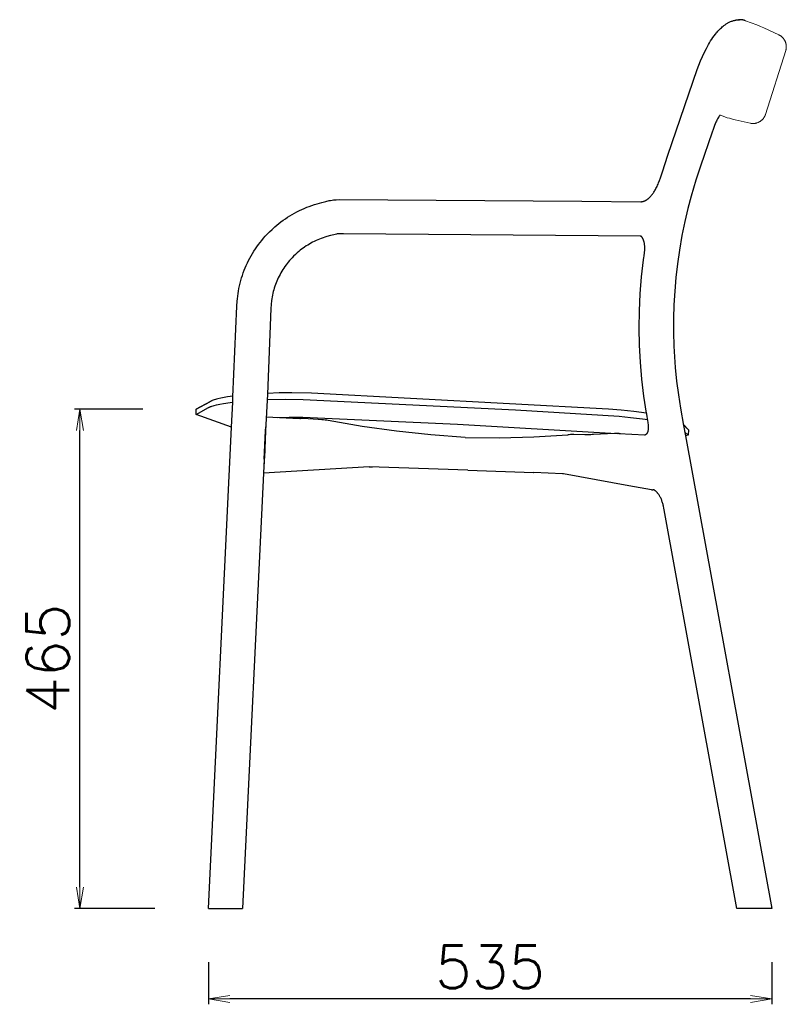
# Model space of a CAD drawing. Extents: x 27232 to 28850, y 10470 to 12144.
# Tile 4 of 7: x 28134 to 28850, y 10488 to 11407. Entities that reach past the tile are written whole.
import ezdxf

# ---------------------------------------------------------------- set-up
doc = ezdxf.new("R2010")
doc.units = 0
doc.header["$LTSCALE"] = 0.5
doc.layers.get('0').update_dxf_attribs({"linetype": 'CONTINUOUS'})
doc.layers.get('DEFPOINTS').update_dxf_attribs({"linetype": 'CONTINUOUS'})
doc.layers.add('04-寸法', color=4, linetype='CONTINUOUS', lineweight=9)
doc.layers.add('2D$Visibile$Curve', color=7, linetype='CONTINUOUS', lineweight=25, true_color=0x000000)
doc.layers.add('2D$Visibile$Tangenti', color=252, linetype='CONTINUOUS', lineweight=20, true_color=0x696969)
doc.styles.get("Standard").update_dxf_attribs({"font": 'txt.shx', "bigfont": 'bigfont.shx'})
doc.dimstyles.new('1-10', dxfattribs={"dimtxt": 40, "dimasz": 20, "dimexe": 5, "dimexo": 50, "dimgap": 10, "dimtad": 1, "dimdec": 0, "dimzin": 9, "dimdsep": 46, "dimtxsty": 'Standard', "dimblk1": 'OPEN', "dimblk2": 'OPEN', "dimsah": 1, "dimcen": 0, "dimclrt": 7, "dimadec": 0, "dimazin": 0, "dimtfac": 0.5, "dimtdec": 0, "dimtofl": 0, "dimtmove": 0, "dimatfit": 3, "dimldrblk": 'OPEN', "dimfxl": 1, "dimtolj": 1, "dimtzin": 9, "dimarcsym": 0})

# ---------------------------------------------------------------- blocks, each defined once
blk = doc.blocks.new('_OPEN')
at = {"color": 0, "linetype": 'ByBlock'}
for p, q in [((-1, 0.167), (0, 0)), ((0, 0), (-1, -0.167)), ((0, 0), (-1, 0))]:
    blk.add_line(p, q, dxfattribs=at)
blk = doc.blocks.new('*D361')
at = {"layer": '04-寸法', "color": 0, "lineweight": -2, "transparency": 16777216}
for p, q in [((28248.94, 11043.34), (28185.21, 11043.34)), ((28190.21, 10597.09), (28190.21, 11023.34)), ((28260.16, 10577.09), (28185.21, 10577.09))]:
    blk.add_line(p, q, dxfattribs=at)
at = {"layer": 'DEFPOINTS', "color": 0, "transparency": 16777216}
for p in [(28190.21, 11043.34), (28298.94, 11043.34), (28310.16, 10577.09)]:
    blk.add_point(p, dxfattribs=at)
at = {"layer": '04-寸法', "color": 0, "lineweight": -2, "transparency": 16777216, "xscale": 20, "yscale": 20, "zscale": 20}
for p, rotation in [((28190.21, 11043.34), 90), ((28190.21, 10577.09), 270)]:
    blk.add_blockref('_OPEN', p, dxfattribs=dict(at, rotation=rotation))
at = {"layer": '04-寸法', "color": 7, "transparency": 16777216, "insert": (28160.21, 10810.21), "char_height": 40, "attachment_point": 5, "rotation": 90}
blk.add_mtext('\\A1;465', dxfattribs=at)
blk = doc.blocks.new('*D363')
at = {"layer": '04-寸法', "color": 0, "lineweight": -2, "transparency": 16777216}
for p, q in [((28310.16, 10527.09), (28310.16, 10487.6)), ((28836.35, 10527.09), (28836.35, 10487.6)), ((28816.35, 10492.6), (28330.16, 10492.6))]:
    blk.add_line(p, q, dxfattribs=at)
at = {"layer": 'DEFPOINTS', "color": 0, "transparency": 16777216}
for p in [(28310.16, 10577.09), (28836.35, 10577.09), (28310.16, 10492.6)]:
    blk.add_point(p, dxfattribs=at)
at = {"layer": '04-寸法', "color": 0, "lineweight": -2, "transparency": 16777216, "xscale": 20, "yscale": 20, "zscale": 20, "rotation": 180}
blk.add_blockref('_OPEN', (28310.16, 10492.6), dxfattribs=at)
at = {"layer": '04-寸法', "color": 0, "lineweight": -2, "transparency": 16777216, "xscale": 20, "yscale": 20, "zscale": 20}
blk.add_blockref('_OPEN', (28836.35, 10492.6), dxfattribs=at)
at = {"layer": '04-寸法', "color": 7, "transparency": 16777216, "insert": (28573.26, 10522.6), "char_height": 40, "attachment_point": 5}
blk.add_mtext('\\A1;535', dxfattribs=at)

msp = doc.modelspace()

# ---------------------------------------------------------------- linework, layer by layer
at = {"layer": '2D$Visibile$Curve', "color": 0}
for p, q in [((28789.32, 11399.51), (28790.09, 11400.19)), ((28790.09, 11400.19), (28790.88, 11400.86)), ((28790.88, 11400.86), (28791.69, 11401.49)), ((28791.69, 11401.49), (28792.2, 11401.88)), ((28792.2, 11401.88), (28792.72, 11402.25)), ((28792.72, 11402.25), (28793.25, 11402.62)), ((28793.25, 11402.62), (28793.79, 11402.97)), ((28793.79, 11402.97), (28794.34, 11403.31)), ((28794.34, 11403.31), (28794.89, 11403.65)), ((28794.89, 11403.65), (28795.46, 11403.97)), ((28795.46, 11403.97), (28796.03, 11404.27)), ((28796.03, 11404.27), (28796.66, 11404.59)), ((28796.66, 11404.59), (28797.29, 11404.88)), ((28797.29, 11404.88), (28797.94, 11405.16)), ((28797.94, 11405.16), (28798.59, 11405.43)), ((28798.59, 11405.43), (28799.3, 11405.69)), ((28799.3, 11405.69), (28800.01, 11405.93)), ((28800.01, 11405.93), (28800.74, 11406.14)), ((28800.74, 11406.14), (28801.48, 11406.33)), ((28801.48, 11406.33), (28802.06, 11406.47)), ((28802.06, 11406.47), (28802.65, 11406.59)), ((28802.65, 11406.59), (28803.25, 11406.69)), ((28803.25, 11406.69), (28803.84, 11406.77)), ((28803.84, 11406.77), (28804.44, 11406.84)), ((28804.44, 11406.84), (28805.05, 11406.9)), ((28805.05, 11406.9), (28805.66, 11406.93)), ((28805.81, 11406.94), (28805.31, 11406.91)), ((28805.66, 11406.93), (28806.27, 11406.95)), ((28806.31, 11406.96), (28805.81, 11406.94)), ((28806.75, 11406.95), (28806.27, 11406.95)), ((28806.81, 11406.96), (28806.31, 11406.96)), ((28807.24, 11406.93), (28806.75, 11406.95)), ((28807.31, 11406.94), (28806.81, 11406.96)), ((28807.72, 11406.9), (28807.24, 11406.93)), ((28807.8, 11406.9), (28807.31, 11406.94)), ((28808.2, 11406.85), (28807.72, 11406.9)), ((28808.3, 11406.84), (28807.8, 11406.9)), ((28808.68, 11406.79), (28808.2, 11406.85)), ((28808.79, 11406.77), (28808.3, 11406.84)), ((28809.15, 11406.71), (28808.68, 11406.79)), ((28809.28, 11406.68), (28808.79, 11406.77)), ((28809.62, 11406.61), (28809.15, 11406.71)), ((28809.77, 11406.58), (28809.28, 11406.68)), ((28810.09, 11406.5), (28809.62, 11406.61)), ((28810.25, 11406.46), (28809.77, 11406.58)), ((28810.56, 11406.37), (28810.09, 11406.5)), ((28810.73, 11406.32), (28810.25, 11406.46)), ((28811.2, 11406.17), (28810.73, 11406.32)), ((28811.67, 11406), (28811.2, 11406.17)), ((28781.37, 11390.27), (28782.5, 11391.83)), ((28782.5, 11391.83), (28783.64, 11393.32)), ((28783.64, 11393.32), (28784.65, 11394.58)), ((28784.65, 11394.58), (28785.34, 11395.39)), ((28785.34, 11395.39), (28786.03, 11396.17)), ((28786.03, 11396.17), (28786.65, 11396.86)), ((28786.65, 11396.86), (28787.28, 11397.52)), ((28787.28, 11397.52), (28787.92, 11398.17)), ((28787.92, 11398.17), (28788.57, 11398.81)), ((28788.57, 11398.81), (28789.32, 11399.51)), ((28842.46, 11393.02), (28842.46, 11393.02)), ((28775.28, 11380.21), (28776.24, 11381.99)), ((28776.24, 11381.99), (28777.22, 11383.73)), ((28777.22, 11383.73), (28778.23, 11385.43)), ((28778.23, 11385.43), (28779.25, 11387.08)), ((28779.25, 11387.08), (28780.3, 11388.7)), ((28780.3, 11388.7), (28781.37, 11390.27)), ((28769.86, 11368.67), (28771.59, 11372.69)), ((28771.59, 11372.69), (28773.4, 11376.53)), ((28773.4, 11376.53), (28775.28, 11380.21)), ((28766.71, 11360.34), (28768.21, 11364.49)), ((28768.21, 11364.49), (28769.86, 11368.67)), ((28739.34, 11280.31), (28766.71, 11360.34)), ((28787.72, 11317.55), (28787.49, 11317.23)), ((28787.93, 11317.84), (28787.72, 11317.55)), ((28788, 11317.93), (28787.93, 11317.84)), ((28782.98, 11308.19), (28782.24, 11306.25)), ((28783.61, 11309.74), (28782.98, 11308.19)), ((28784.25, 11311.24), (28783.61, 11309.74)), ((28784.72, 11312.26), (28784.25, 11311.24)), ((28785.19, 11313.23), (28784.72, 11312.26)), ((28785.72, 11314.26), (28785.19, 11313.23)), ((28786.25, 11315.22), (28785.72, 11314.26)), ((28786.76, 11316.09), (28786.25, 11315.22)), ((28787.01, 11316.5), (28786.76, 11316.09)), ((28787.26, 11316.88), (28787.01, 11316.5)), ((28787.49, 11317.23), (28787.26, 11316.88)), ((28780.82, 11302.04), (28769.72, 11270.24)), ((28781.55, 11304.28), (28780.82, 11302.04)), ((28782.24, 11306.25), (28781.55, 11304.28)), ((28734.24, 11264.8), (28739.34, 11280.31)), ((28733.42, 11262.03), (28734.24, 11264.8)), ((28769.72, 11270.24), (28765.4, 11257.21)), ((28729.77, 11252.41), (28730.24, 11253.47)), ((28730.24, 11253.47), (28730.7, 11254.55)), ((28730.7, 11254.55), (28731.58, 11256.73)), ((28731.58, 11256.73), (28732.51, 11259.29)), ((28732.51, 11259.29), (28733.42, 11262.03)), ((28765.4, 11257.21), (28760.95, 11242.15)), ((28724.34, 11243.35), (28724.84, 11243.98)), ((28724.84, 11243.98), (28725.33, 11244.64)), ((28725.33, 11244.64), (28725.81, 11245.33)), ((28725.81, 11245.33), (28726.28, 11246.04)), ((28726.28, 11246.04), (28726.75, 11246.76)), ((28726.75, 11246.76), (28727.25, 11247.59)), ((28727.25, 11247.59), (28727.74, 11248.44)), ((28727.74, 11248.44), (28728.19, 11249.25)), ((28728.19, 11249.25), (28728.73, 11250.28)), ((28728.73, 11250.28), (28729.23, 11251.28)), ((28729.23, 11251.28), (28729.77, 11252.41)), ((28409.22, 11234.36), (28411.72, 11235.14)), ((28411.72, 11235.14), (28416.06, 11236.36)), ((28416.06, 11236.36), (28419.86, 11237.32)), ((28419.86, 11237.32), (28422.94, 11238)), ((28422.94, 11238), (28424.29, 11238.26)), ((28424.29, 11238.26), (28425.65, 11238.49)), ((28425.65, 11238.49), (28426.99, 11238.67)), ((28426.99, 11238.67), (28427.63, 11238.74)), ((28427.63, 11238.74), (28428.28, 11238.8)), ((28428.28, 11238.8), (28429.38, 11238.87)), ((28429.38, 11238.87), (28432.35, 11238.98)), ((28432.35, 11238.98), (28659.1, 11237.62)), ((28659.1, 11237.62), (28713.91, 11236.98)), ((28713.91, 11236.98), (28714.21, 11236.98)), ((28714.21, 11236.98), (28714.51, 11237)), ((28714.51, 11237), (28714.81, 11237.02)), ((28714.81, 11237.02), (28715.11, 11237.06)), ((28715.11, 11237.06), (28715.41, 11237.1)), ((28715.41, 11237.1), (28715.71, 11237.16)), ((28715.71, 11237.16), (28716, 11237.22)), ((28716, 11237.22), (28716.3, 11237.29)), ((28716.3, 11237.29), (28716.59, 11237.38)), ((28716.59, 11237.38), (28716.88, 11237.47)), ((28716.88, 11237.47), (28717.16, 11237.57)), ((28717.16, 11237.57), (28717.44, 11237.68)), ((28717.44, 11237.68), (28717.72, 11237.8)), ((28717.72, 11237.8), (28717.99, 11237.93)), ((28717.99, 11237.93), (28718.26, 11238.07)), ((28718.26, 11238.07), (28718.52, 11238.22)), ((28718.52, 11238.22), (28718.78, 11238.36)), ((28718.78, 11238.36), (28719.03, 11238.51)), ((28719.03, 11238.51), (28719.29, 11238.67)), ((28719.29, 11238.67), (28719.55, 11238.83)), ((28719.55, 11238.83), (28719.81, 11239.01)), ((28719.81, 11239.01), (28720.08, 11239.2)), ((28720.08, 11239.2), (28720.34, 11239.39)), ((28720.34, 11239.39), (28720.61, 11239.6)), ((28720.61, 11239.6), (28720.88, 11239.81)), ((28720.88, 11239.81), (28721.15, 11240.04)), ((28721.15, 11240.04), (28721.43, 11240.27)), ((28721.43, 11240.27), (28721.7, 11240.52)), ((28721.7, 11240.52), (28721.98, 11240.77)), ((28721.98, 11240.77), (28722.26, 11241.04)), ((28722.26, 11241.04), (28722.81, 11241.6)), ((28722.81, 11241.6), (28723.33, 11242.16)), ((28723.33, 11242.16), (28723.84, 11242.74)), ((28723.84, 11242.74), (28724.34, 11243.35)), ((28760.95, 11242.15), (28757.95, 11230.74)), ((28388.47, 11225.17), (28390.66, 11226.4)), ((28390.66, 11226.4), (28392.88, 11227.58)), ((28392.88, 11227.58), (28395.13, 11228.71)), ((28395.13, 11228.71), (28397.41, 11229.79)), ((28397.41, 11229.79), (28399.71, 11230.8)), ((28399.71, 11230.8), (28402.03, 11231.77)), ((28402.03, 11231.77), (28404.38, 11232.68)), ((28404.38, 11232.68), (28406.74, 11233.53)), ((28406.74, 11233.53), (28409.22, 11234.36)), ((28757.95, 11230.74), (28755.05, 11218.39)), ((28374.05, 11215.11), (28375.99, 11216.69)), ((28375.99, 11216.69), (28377.97, 11218.23)), ((28377.97, 11218.23), (28379.99, 11219.71)), ((28379.99, 11219.71), (28382.06, 11221.15)), ((28382.06, 11221.15), (28384.16, 11222.54)), ((28384.16, 11222.54), (28386.3, 11223.88)), ((28386.3, 11223.88), (28388.47, 11225.17)), ((28755.05, 11218.39), (28752.39, 11205.37)), ((28364.97, 11206.55), (28367.18, 11208.84)), ((28367.18, 11208.84), (28369.62, 11211.2)), ((28369.62, 11211.2), (28372.14, 11213.48)), ((28372.14, 11213.48), (28374.05, 11215.11)), ((28436.4, 11207.05), (28431.25, 11206.93)), ((28713.76, 11204.97), (28436.4, 11207.05)), ((28356.96, 11196.95), (28358.47, 11198.94)), ((28358.47, 11198.94), (28360.02, 11200.9)), ((28360.02, 11200.9), (28361.62, 11202.82)), ((28361.62, 11202.82), (28363.27, 11204.71)), ((28363.27, 11204.71), (28364.97, 11206.55)), ((28406.01, 11198.32), (28404.48, 11197.46)), ((28407.56, 11199.15), (28406.01, 11198.32)), ((28409.13, 11199.94), (28407.56, 11199.15)), ((28410.72, 11200.69), (28409.13, 11199.94)), ((28412.34, 11201.4), (28410.72, 11200.69)), ((28413.97, 11202.08), (28412.34, 11201.4)), ((28415.61, 11202.72), (28413.97, 11202.08)), ((28417.27, 11203.32), (28415.61, 11202.72)), ((28419.07, 11203.92), (28417.27, 11203.32)), ((28420.89, 11204.48), (28419.07, 11203.92)), ((28424.25, 11205.43), (28420.89, 11204.48)), ((28427.22, 11206.17), (28424.25, 11205.43)), ((28428.44, 11206.45), (28427.22, 11206.17)), ((28429.93, 11206.76), (28428.44, 11206.45)), ((28430.47, 11206.86), (28429.93, 11206.76)), ((28430.7, 11206.89), (28430.47, 11206.86)), ((28430.78, 11206.9), (28430.7, 11206.89)), ((28430.86, 11206.9), (28430.78, 11206.9)), ((28431.25, 11206.93), (28430.86, 11206.9)), ((28713.76, 11204.97), (28714.07, 11204.96)), ((28714.13, 11204.91), (28714.07, 11204.96)), ((28714.2, 11204.86), (28714.13, 11204.91)), ((28714.28, 11204.8), (28714.2, 11204.86)), ((28714.37, 11204.72), (28714.28, 11204.8)), ((28714.45, 11204.64), (28714.37, 11204.72)), ((28714.55, 11204.55), (28714.45, 11204.64)), ((28714.65, 11204.45), (28714.55, 11204.55)), ((28714.75, 11204.34), (28714.65, 11204.45)), ((28714.83, 11204.25), (28714.75, 11204.34)), ((28714.9, 11204.16), (28714.83, 11204.25)), ((28714.98, 11204.07), (28714.9, 11204.16)), ((28715.06, 11203.97), (28714.98, 11204.07)), ((28715.14, 11203.87), (28715.06, 11203.97)), ((28715.22, 11203.76), (28715.14, 11203.87)), ((28715.38, 11203.53), (28715.22, 11203.76)), ((28715.54, 11203.28), (28715.38, 11203.53)), ((28715.71, 11203), (28715.54, 11203.28)), ((28715.87, 11202.71), (28715.71, 11203)), ((28716.04, 11202.39), (28715.87, 11202.71)), ((28716.17, 11202.12), (28716.04, 11202.39)), ((28716.27, 11201.89), (28716.17, 11202.12)), ((28716.37, 11201.65), (28716.27, 11201.89)), ((28716.47, 11201.41), (28716.37, 11201.65)), ((28716.57, 11201.16), (28716.47, 11201.41)), ((28716.66, 11200.9), (28716.57, 11201.16)), ((28716.75, 11200.63), (28716.66, 11200.9)), ((28716.84, 11200.35), (28716.75, 11200.63)), ((28716.92, 11200.06), (28716.84, 11200.35)), ((28717.01, 11199.77), (28716.92, 11200.06)), ((28717.09, 11199.46), (28717.01, 11199.77)), ((28717.23, 11198.83), (28717.09, 11199.46)), ((28717.36, 11198.16), (28717.23, 11198.83)), ((28717.47, 11197.47), (28717.36, 11198.16)), ((28752.39, 11205.37), (28750.05, 11191.85)), ((28350.14, 11186.48), (28351.41, 11188.64)), ((28351.41, 11188.64), (28352.72, 11190.77)), ((28352.72, 11190.77), (28354.09, 11192.86)), ((28354.09, 11192.86), (28355.5, 11194.92)), ((28355.5, 11194.92), (28356.96, 11196.95)), ((28393.23, 11189.42), (28391.5, 11187.85)), ((28394.54, 11190.54), (28393.23, 11189.42)), ((28395.87, 11191.62), (28394.54, 11190.54)), ((28397.23, 11192.67), (28395.87, 11191.62)), ((28398.62, 11193.69), (28397.23, 11192.67)), ((28400.05, 11194.68), (28398.62, 11193.69)), ((28401.5, 11195.65), (28400.05, 11194.68)), ((28402.98, 11196.57), (28401.5, 11195.65)), ((28404.48, 11197.46), (28402.98, 11196.57)), ((28717.44, 11188.54), (28717.59, 11189.93)), ((28717.55, 11196.9), (28717.47, 11197.47)), ((28717.62, 11196.31), (28717.55, 11196.9)), ((28717.59, 11189.93), (28717.69, 11191.31)), ((28717.67, 11195.72), (28717.62, 11196.31)), ((28717.71, 11195.12), (28717.67, 11195.72)), ((28717.69, 11191.31), (28717.72, 11192)), ((28717.73, 11194.52), (28717.71, 11195.12)), ((28717.72, 11192), (28717.74, 11192.69)), ((28717.75, 11193.91), (28717.73, 11194.52)), ((28717.74, 11192.69), (28717.75, 11193.3)), ((28717.75, 11193.3), (28717.75, 11193.91)), ((28750.05, 11191.85), (28748.22, 11179.14)), ((28345.59, 11177.56), (28346.65, 11179.84)), ((28346.65, 11179.84), (28347.77, 11182.09)), ((28347.77, 11182.09), (28348.93, 11184.3)), ((28348.93, 11184.3), (28350.14, 11186.48)), ((28384.84, 11180.7), (28383.76, 11179.34)), ((28385.96, 11182.04), (28384.84, 11180.7)), ((28387.1, 11183.35), (28385.96, 11182.04)), ((28388.28, 11184.63), (28387.1, 11183.35)), ((28389.82, 11186.22), (28388.28, 11184.63)), ((28391.5, 11187.85), (28389.82, 11186.22)), ((28714.66, 11166.85), (28716.42, 11182.72)), ((28716.42, 11182.72), (28716.87, 11184.89)), ((28716.42, 11182.72), (28716.42, 11182.72)), ((28716.87, 11184.89), (28717.07, 11186.03)), ((28717.07, 11186.03), (28717.26, 11187.17)), ((28717.26, 11187.17), (28717.44, 11188.54)), ((28341.92, 11168.21), (28342.75, 11170.58)), ((28342.75, 11170.58), (28343.65, 11172.94)), ((28343.65, 11172.94), (28344.59, 11175.26)), ((28344.59, 11175.26), (28345.59, 11177.56)), ((28377.93, 11170.62), (28377.08, 11169.09)), ((28378.82, 11172.13), (28377.93, 11170.62)), ((28379.74, 11173.61), (28378.82, 11172.13)), ((28380.69, 11175.08), (28379.74, 11173.61)), ((28381.68, 11176.52), (28380.69, 11175.08)), ((28382.7, 11177.94), (28381.68, 11176.52)), ((28383.76, 11179.34), (28382.7, 11177.94)), ((28748.22, 11179.14), (28746.76, 11166.39)), ((28339.79, 11160.95), (28340.44, 11163.39)), ((28340.44, 11163.39), (28341.15, 11165.81)), ((28341.15, 11165.81), (28341.92, 11168.21)), ((28373.43, 11161.24), (28372.82, 11159.64)), ((28374.08, 11162.84), (28373.43, 11161.24)), ((28374.77, 11164.42), (28374.08, 11162.84)), ((28375.5, 11165.99), (28374.77, 11164.42)), ((28376.27, 11167.55), (28375.5, 11165.99)), ((28377.08, 11169.09), (28376.27, 11167.55)), ((28713.42, 11150.93), (28714.66, 11166.85)), ((28746.76, 11166.39), (28745.66, 11153.58)), ((28337.86, 11151.17), (28338.24, 11153.55)), ((28338.24, 11153.55), (28338.69, 11156.02)), ((28338.69, 11156.02), (28339.21, 11158.48)), ((28339.21, 11158.48), (28339.79, 11160.95)), ((28370.82, 11153.15), (28370.44, 11151.51)), ((28371.26, 11154.78), (28370.82, 11153.15)), ((28371.74, 11156.41), (28371.26, 11154.78)), ((28372.26, 11158.03), (28371.74, 11156.41)), ((28372.82, 11159.64), (28372.26, 11158.03)), ((28745.66, 11153.58), (28744.93, 11140.75)), ((28336.68, 11139.45), (28337.03, 11144.01)), ((28337.03, 11144.01), (28337.26, 11146.4)), ((28337.26, 11146.4), (28337.54, 11148.79)), ((28337.54, 11148.79), (28337.86, 11151.17)), ((28369.28, 11144.68), (28368.9, 11141.15)), ((28369.51, 11146.45), (28369.28, 11144.68)), ((28369.79, 11148.2), (28369.51, 11146.45)), ((28370.09, 11149.86), (28369.79, 11148.2)), ((28370.44, 11151.51), (28370.09, 11149.86)), ((28712.7, 11134.98), (28713.42, 11150.93)), ((28333.14, 11054.79), (28336.68, 11139.45)), ((28368.61, 11137.33), (28365.29, 11057.24)), ((28368.9, 11141.15), (28368.61, 11137.33)), ((28712.51, 11119.02), (28712.7, 11134.98)), ((28744.93, 11140.75), (28744.55, 11127.92)), ((28744.55, 11127.92), (28744.54, 11115.1)), ((28712.84, 11103.05), (28712.51, 11119.02)), ((28744.54, 11115.1), (28744.9, 11102.26)), ((28713.7, 11087.11), (28712.84, 11103.05)), ((28744.9, 11102.26), (28745.43, 11092.17)), ((28745.43, 11092.17), (28746.19, 11082.09)), ((28715.08, 11071.2), (28713.7, 11087.11)), ((28746.19, 11082.09), (28747.46, 11069.42)), ((28716.98, 11055.34), (28715.08, 11071.2)), ((28747.46, 11069.42), (28749.09, 11056.79)), ((28312.35, 11050.75), (28312.04, 11050.6)), ((28312.68, 11050.91), (28312.35, 11050.75)), ((28313.03, 11051.06), (28312.68, 11050.91)), ((28313.41, 11051.22), (28313.03, 11051.06)), ((28313.81, 11051.37), (28313.41, 11051.22)), ((28314.68, 11051.68), (28313.81, 11051.37)), ((28315.64, 11051.99), (28314.68, 11051.68)), ((28316.68, 11052.3), (28315.64, 11051.99)), ((28317.82, 11052.61), (28316.68, 11052.3)), ((28319.04, 11052.92), (28317.82, 11052.61)), ((28321.75, 11053.52), (28319.04, 11052.92)), ((28324.79, 11054.11), (28321.75, 11053.52)), ((28328.15, 11054.69), (28324.79, 11054.11)), ((28333.17, 11055.42), (28328.15, 11054.69)), ((28332.94, 11050.43), (28333.14, 11054.79)), ((28365.29, 11057.24), (28363.68, 11023.13)), ((28365.06, 11052.24), (28382.21, 11052.6)), ((28376.31, 11058.42), (28365.32, 11058.08)), ((28388.16, 11058.53), (28376.31, 11058.42)), ((28382.21, 11052.6), (28398.59, 11052.45)), ((28406.53, 11058.19), (28388.16, 11058.53)), ((28398.59, 11052.45), (28597, 11042.66)), ((28683.72, 11043.28), (28406.53, 11058.19)), ((28719.41, 11039.56), (28716.98, 11055.34)), ((28749.09, 11056.79), (28751.07, 11044.24)), ((28298.63, 11038.29), (28298.84, 11043.29)), ((28298.65, 11038.3), (28310.16, 11044.73)), ((28298.84, 11043.29), (28311.42, 11050.25)), ((28298.84, 11043.29), (28298.84, 11043.29)), ((28298.84, 11043.29), (28298.84, 11043.29)), ((28312.04, 11050.6), (28298.85, 11043.29)), ((28298.84, 11043.29), (28298.84, 11043.29)), ((28298.84, 11043.29), (28298.84, 11043.29)), ((28298.84, 11043.29), (28298.84, 11043.29)), ((28298.84, 11043.29), (28298.84, 11043.29)), ((28298.85, 11043.29), (28298.84, 11043.29)), ((28298.85, 11043.29), (28298.85, 11043.29)), ((28298.85, 11043.29), (28298.85, 11043.29)), ((28298.85, 11043.29), (28298.85, 11043.29)), ((28298.85, 11043.29), (28298.85, 11043.29)), ((28310.16, 11044.73), (28310.51, 11044.92)), ((28310.51, 11044.92), (28310.77, 11045.05)), ((28310.77, 11045.05), (28311.04, 11045.18)), ((28311.04, 11045.18), (28311.33, 11045.31)), ((28311.33, 11045.31), (28311.63, 11045.44)), ((28311.63, 11045.44), (28311.96, 11045.57)), ((28311.96, 11045.57), (28312.3, 11045.7)), ((28312.3, 11045.7), (28312.86, 11045.9)), ((28312.86, 11045.9), (28313.56, 11046.14)), ((28313.56, 11046.14), (28314.56, 11046.44)), ((28314.56, 11046.44), (28315.65, 11046.74)), ((28315.65, 11046.74), (28317.83, 11047.28)), ((28317.83, 11047.28), (28320.91, 11047.93)), ((28320.91, 11047.93), (28324.32, 11048.55)), ((28324.32, 11048.55), (28330.58, 11049.49)), ((28330.58, 11049.49), (28332.91, 11049.8)), ((28331.8, 11026.48), (28332.91, 11049.8)), ((28332.91, 11049.8), (28332.94, 11050.43)), ((28597, 11042.66), (28693.89, 11036.61)), ((28695.65, 11042.37), (28683.72, 11043.28)), ((28707.55, 11041.13), (28695.65, 11042.37)), ((28751.07, 11044.24), (28754, 11028.09)), ((28331.8, 11026.48), (28298.63, 11038.29)), ((28298.63, 11038.29), (28298.64, 11038.29)), ((28298.63, 11038.29), (28298.63, 11038.29)), ((28298.63, 11038.29), (28298.63, 11038.29)), ((28298.63, 11038.29), (28298.63, 11038.29)), ((28298.63, 11038.29), (28298.63, 11038.29)), ((28298.63, 11038.29), (28298.63, 11038.29)), ((28298.63, 11038.29), (28298.63, 11038.29)), ((28298.63, 11038.29), (28298.63, 11038.29)), ((28298.63, 11038.29), (28298.63, 11038.29)), ((28298.63, 11038.29), (28298.63, 11038.29)), ((28298.63, 11038.29), (28298.63, 11038.29)), ((28298.64, 11038.29), (28298.65, 11038.3)), ((28298.64, 11038.29), (28298.64, 11038.29)), ((28298.64, 11038.29), (28298.64, 11038.29)), ((28364.3, 11036.11), (28395.38, 11034.61)), ((28375.11, 11035.57), (28385.63, 11035.88)), ((28385.63, 11035.88), (28398.47, 11035.85)), ((28396.24, 11034.56), (28394.82, 11034.62)), ((28395.78, 11034.59), (28395.38, 11034.61)), ((28395.78, 11034.59), (28396.24, 11034.56)), ((28398.77, 11034.48), (28396.24, 11034.56)), ((28398.47, 11035.85), (28542.71, 11029.23)), ((28412.63, 11033.69), (28398.77, 11034.48)), ((28416.1, 11033.45), (28412.63, 11033.69)), ((28417.77, 11033.3), (28416.1, 11033.45)), ((28419.34, 11033.11), (28417.77, 11033.3)), ((28420.75, 11032.9), (28419.34, 11033.11)), ((28421.98, 11032.67), (28420.75, 11032.9)), ((28453.81, 11027.2), (28421.98, 11032.67)), ((28693.89, 11036.61), (28704.54, 11035.58)), ((28704.54, 11035.58), (28715.58, 11034.22)), ((28719.41, 11039.56), (28707.55, 11041.13)), ((28715.58, 11034.22), (28720.48, 11033.52)), ((28719.56, 11038.68), (28719.41, 11039.56)), ((28720.7, 11032.28), (28719.56, 11038.68)), ((28310.16, 10577.09), (28331.8, 11026.48)), ((28362.33, 10996.48), (28363.64, 11023.13)), ((28363.68, 11023.13), (28362.45, 10997.79)), ((28363.64, 11023.13), (28363.86, 11026.87)), ((28485.8, 11022.74), (28453.81, 11027.2)), ((28542.71, 11029.23), (28686.06, 11021.04)), ((28720.7, 11032.27), (28720.7, 11032.28)), ((28720.89, 11031.22), (28720.7, 11032.27)), ((28720.7, 11032.27), (28720.7, 11032.27)), ((28721.05, 11030.15), (28720.89, 11031.22)), ((28720.92, 11022.93), (28720.98, 11023.22)), ((28720.98, 11023.22), (28721.05, 11023.53)), ((28721.17, 11029.09), (28721.05, 11030.15)), ((28721.05, 11023.53), (28721.1, 11023.86)), ((28721.1, 11023.86), (28721.17, 11024.34)), ((28721.22, 11028.56), (28721.17, 11029.09)), ((28721.17, 11024.34), (28721.22, 11024.75)), ((28721.26, 11028.04), (28721.22, 11028.56)), ((28721.22, 11024.75), (28721.25, 11025.17)), ((28721.25, 11025.17), (28721.28, 11025.62)), ((28721.28, 11027.54), (28721.26, 11028.04)), ((28721.3, 11027.04), (28721.28, 11027.54)), ((28721.28, 11025.62), (28721.29, 11026.07)), ((28721.29, 11026.07), (28721.3, 11026.55)), ((28721.3, 11026.55), (28721.3, 11027.04)), ((28755.43, 11027.27), (28753.86, 11028.87)), ((28754, 11028.09), (28755.78, 11018.31)), ((28756.96, 11025.63), (28755.43, 11027.27)), ((28758.44, 11023.95), (28756.96, 11025.63)), ((28758.44, 11023.95), (28758.23, 11018.95)), ((28758.43, 11023.94), (28758.44, 11023.95)), ((28758.43, 11023.94), (28758.43, 11023.94)), ((28517.92, 11019.29), (28485.8, 11022.74)), ((28550.12, 11016.85), (28517.92, 11019.29)), ((28550.12, 11016.85), (28582.1, 11016.6)), ((28582.1, 11016.6), (28614.07, 11017.44)), ((28614.07, 11017.44), (28645.99, 11019.36)), ((28647.16, 11019.44), (28645.99, 11019.36)), ((28648.47, 11019.5), (28647.16, 11019.44)), ((28649.92, 11019.53), (28648.47, 11019.5)), ((28651.54, 11019.53), (28649.92, 11019.53)), ((28661.67, 11019.31), (28651.54, 11019.53)), ((28664.77, 11019.33), (28661.67, 11019.31)), ((28666.18, 11019.38), (28664.77, 11019.33)), ((28667.47, 11019.45), (28666.18, 11019.38)), ((28668.65, 11019.54), (28667.47, 11019.45)), ((28669.75, 11019.64), (28668.65, 11019.54)), ((28689.44, 11020.48), (28669.75, 11019.64)), ((28686.06, 11021.04), (28691.91, 11020.49)), ((28689.49, 11020.49), (28689.44, 11020.48)), ((28693.27, 11020.45), (28689.49, 11020.49)), ((28693.36, 11020.45), (28693.27, 11020.45)), ((28693.36, 11020.45), (28717.71, 11019.28)), ((28693.6, 11020.45), (28693.43, 11020.45)), ((28693.77, 11020.44), (28693.6, 11020.45)), ((28693.94, 11020.43), (28693.77, 11020.44)), ((28694.11, 11020.41), (28693.94, 11020.43)), ((28694.28, 11020.39), (28694.11, 11020.41)), ((28694.44, 11020.36), (28694.28, 11020.39)), ((28694.61, 11020.33), (28694.44, 11020.36)), ((28694.78, 11020.29), (28694.61, 11020.33)), ((28694.94, 11020.25), (28694.78, 11020.29)), ((28695.1, 11020.2), (28694.94, 11020.25)), ((28695.11, 11020.2), (28695.1, 11020.2)), ((28717.37, 11019.12), (28717.72, 11019.28)), ((28717.71, 11019.28), (28717.72, 11019.28)), ((28717.72, 11019.28), (28718.07, 11019.45)), ((28718.07, 11019.45), (28718.38, 11019.62)), ((28718.38, 11019.62), (28718.67, 11019.77)), ((28718.67, 11019.77), (28718.92, 11019.92)), ((28718.92, 11019.92), (28719.16, 11020.07)), ((28719.16, 11020.07), (28719.26, 11020.14)), ((28719.26, 11020.14), (28719.36, 11020.21)), ((28719.36, 11020.21), (28719.45, 11020.28)), ((28719.45, 11020.28), (28719.54, 11020.34)), ((28719.54, 11020.34), (28719.61, 11020.4)), ((28719.61, 11020.4), (28719.68, 11020.46)), ((28719.68, 11020.46), (28719.74, 11020.51)), ((28719.74, 11020.51), (28719.8, 11020.56)), ((28719.8, 11020.56), (28719.85, 11020.61)), ((28719.85, 11020.61), (28719.89, 11020.66)), ((28719.89, 11020.66), (28719.94, 11020.71)), ((28719.94, 11020.71), (28719.98, 11020.76)), ((28719.98, 11020.76), (28720.03, 11020.82)), ((28720.03, 11020.82), (28720.08, 11020.88)), ((28720.08, 11020.88), (28720.13, 11020.95)), ((28720.13, 11020.95), (28720.15, 11020.99)), ((28720.15, 11020.99), (28720.18, 11021.03)), ((28720.18, 11021.03), (28720.21, 11021.08)), ((28720.21, 11021.08), (28720.24, 11021.13)), ((28720.24, 11021.13), (28720.3, 11021.24)), ((28720.3, 11021.24), (28720.37, 11021.37)), ((28720.37, 11021.37), (28720.44, 11021.52)), ((28720.44, 11021.52), (28720.52, 11021.7)), ((28720.52, 11021.7), (28720.6, 11021.9)), ((28720.6, 11021.9), (28720.68, 11022.11)), ((28720.68, 11022.11), (28720.76, 11022.36)), ((28720.76, 11022.36), (28720.84, 11022.63)), ((28720.84, 11022.63), (28720.92, 11022.93)), ((28755.15, 11021.78), (28758.23, 11018.95)), ((28758.23, 11018.95), (28755.78, 11018.31)), ((28755.78, 11018.31), (28836.35, 10577.09)), ((28758.23, 11018.95), (28758.23, 11018.95)), ((28362.39, 10996.48), (28361.77, 10983.55)), ((28362.33, 10996.48), (28362.18, 10992.22)), ((28362.32, 10996.48), (28362.39, 10997.81)), ((28362.39, 10996.48), (28362.32, 10996.48)), ((28362.33, 10996.48), (28362.39, 10996.49)), ((28362.45, 10997.79), (28362.39, 10996.49)), ((28362.39, 10996.49), (28362.39, 10996.49)), ((28460.47, 10989.58), (28361.77, 10983.53)), ((28488.16, 10988.59), (28460.47, 10989.58)), ((28460.5, 10989.58), (28463.43, 10989.48)), ((28552.56, 10986.28), (28488.16, 10988.59)), ((28361.77, 10983.55), (28342.2, 10577.09)), ((28552.56, 10986.28), (28613.78, 10984.07)), ((28613.78, 10984.07), (28614.09, 10984.06)), ((28640.82, 10983.07), (28614.09, 10984.06)), ((28637.14, 10983.23), (28637.14, 10983.23)), ((28640.84, 10983.07), (28640.88, 10983.06)), ((28641.38, 10982.96), (28640.88, 10983.06)), ((28641.96, 10982.84), (28641.38, 10982.96)), ((28702.86, 10971.56), (28641.96, 10982.84)), ((28724.14, 10967.95), (28702.86, 10971.56)), ((28724.02, 10967.97), (28724.35, 10967.92)), ((28724.35, 10967.92), (28724.68, 10967.88)), ((28724.68, 10967.88), (28725.01, 10967.85)), ((28725.01, 10967.85), (28725.35, 10967.83)), ((28726.42, 10967.85), (28725.35, 10967.83)), ((28726.25, 10967.81), (28726.19, 10967.83)), ((28726.33, 10967.77), (28726.25, 10967.81)), ((28726.42, 10967.73), (28726.33, 10967.77)), ((28726.52, 10967.69), (28726.42, 10967.73)), ((28726.65, 10967.62), (28726.52, 10967.69)), ((28726.8, 10967.54), (28726.65, 10967.62)), ((28726.95, 10967.46), (28726.8, 10967.54)), ((28727.12, 10967.35), (28726.95, 10967.46)), ((28727.29, 10967.24), (28727.12, 10967.35)), ((28727.48, 10967.11), (28727.29, 10967.24)), ((28727.68, 10966.97), (28727.48, 10967.11)), ((28727.88, 10966.81), (28727.68, 10966.97)), ((28728.1, 10966.64), (28727.88, 10966.81)), ((28728.32, 10966.45), (28728.1, 10966.64)), ((28728.54, 10966.25), (28728.32, 10966.45)), ((28728.78, 10966.03), (28728.54, 10966.25)), ((28729.01, 10965.79), (28728.78, 10966.03)), ((28729.25, 10965.54), (28729.01, 10965.79)), ((28729.49, 10965.28), (28729.25, 10965.54)), ((28729.74, 10965), (28729.49, 10965.28)), ((28730.02, 10964.66), (28729.74, 10965)), ((28730.29, 10964.3), (28730.02, 10964.66)), ((28730.57, 10963.93), (28730.29, 10964.3)), ((28730.84, 10963.54), (28730.57, 10963.93)), ((28731.11, 10963.13), (28730.84, 10963.54)), ((28731.38, 10962.71), (28731.11, 10963.13)), ((28731.65, 10962.27), (28731.38, 10962.71)), ((28731.91, 10961.81), (28731.65, 10962.27)), ((28732.26, 10961.15), (28731.91, 10961.81)), ((28732.6, 10960.46), (28732.26, 10961.15)), ((28732.92, 10959.76), (28732.6, 10960.46)), ((28733.23, 10959.04), (28732.92, 10959.76)), ((28733.53, 10958.29), (28733.23, 10959.04)), ((28733.81, 10957.54), (28733.53, 10958.29)), ((28734.08, 10956.76), (28733.81, 10957.54)), ((28734.33, 10955.97), (28734.08, 10956.76)), ((28734.57, 10955.17), (28734.33, 10955.97)), ((28734.8, 10954.35), (28734.57, 10955.17)), ((28735.01, 10953.52), (28734.8, 10954.35)), ((28735.2, 10952.69), (28735.01, 10953.52)), ((28735.55, 10951.01), (28735.2, 10952.69)), ((28735.85, 10949.32), (28735.55, 10951.01)), ((28735.85, 10949.32), (28735.85, 10949.31)), ((28803.82, 10577.09), (28735.85, 10949.32)), ((28310.16, 10577.09), (28342.2, 10577.09)), ((28836.35, 10577.09), (28803.82, 10577.09))]:
    msp.add_line(p, q, dxfattribs=at)
at = {"layer": '2D$Visibile$Tangenti', "color": 0}
for p, q in [((28811.79, 11405.95), (28822.35, 11402.02)), ((28822.35, 11402.02), (28825.83, 11400.62)), ((28825.83, 11400.62), (28828.94, 11399.25)), ((28828.94, 11399.25), (28842.89, 11392.84)), ((28842.89, 11392.84), (28843.32, 11392.62)), ((28843.32, 11392.62), (28843.69, 11392.42)), ((28843.69, 11392.42), (28843.92, 11392.29)), ((28843.92, 11392.29), (28844.24, 11392.09)), ((28844.24, 11392.09), (28844.46, 11391.95)), ((28844.46, 11391.95), (28844.72, 11391.77)), ((28844.72, 11391.77), (28845.04, 11391.54)), ((28845.04, 11391.54), (28845.37, 11391.28)), ((28845.37, 11391.28), (28845.67, 11391.03)), ((28845.67, 11391.03), (28845.98, 11390.76)), ((28845.98, 11390.76), (28846.28, 11390.47)), ((28846.28, 11390.47), (28846.43, 11390.32)), ((28846.43, 11390.32), (28846.57, 11390.17)), ((28846.57, 11390.17), (28846.84, 11389.88)), ((28846.84, 11389.88), (28847.1, 11389.57)), ((28847.1, 11389.57), (28847.36, 11389.26)), ((28847.36, 11389.26), (28847.6, 11388.93)), ((28847.6, 11388.93), (28847.83, 11388.61)), ((28847.83, 11388.61), (28848.05, 11388.27)), ((28848.05, 11388.27), (28848.25, 11387.94)), ((28848.25, 11387.94), (28848.45, 11387.59)), ((28848.45, 11387.59), (28848.59, 11387.32)), ((28848.59, 11387.32), (28848.72, 11387.06)), ((28848.72, 11387.06), (28848.85, 11386.79)), ((28848.85, 11386.79), (28848.96, 11386.51)), ((28848.96, 11386.51), (28849.08, 11386.23)), ((28849.08, 11386.23), (28849.18, 11385.95)), ((28849.18, 11385.95), (28849.28, 11385.67)), ((28849.28, 11385.67), (28849.38, 11385.39)), ((28849.38, 11385.39), (28849.46, 11385.1)), ((28849.46, 11385.1), (28849.54, 11384.8)), ((28849.54, 11384.8), (28849.61, 11384.5)), ((28849.61, 11384.5), (28849.68, 11384.21)), ((28849.68, 11384.21), (28849.74, 11383.91)), ((28849.74, 11383.91), (28849.79, 11383.61)), ((28849.79, 11383.61), (28849.83, 11383.3)), ((28849.83, 11383.3), (28849.86, 11383)), ((28849.86, 11383), (28849.89, 11382.7)), ((28849.89, 11382.7), (28849.91, 11382.4)), ((28849.91, 11382.4), (28849.92, 11382.1)), ((28849.92, 11382.1), (28849.93, 11381.79)), ((28849.93, 11381.79), (28849.93, 11381.49)), ((28849.41, 11378.22), (28830.48, 11318.56)), ((28849.49, 11378.51), (28849.41, 11378.22)), ((28849.57, 11378.81), (28849.49, 11378.51)), ((28849.64, 11379.1), (28849.57, 11378.81)), ((28849.7, 11379.4), (28849.64, 11379.1)), ((28849.75, 11379.69), (28849.7, 11379.4)), ((28849.8, 11379.99), (28849.75, 11379.69)), ((28849.84, 11380.29), (28849.8, 11379.99)), ((28849.87, 11380.59), (28849.84, 11380.29)), ((28849.9, 11380.89), (28849.87, 11380.59)), ((28849.92, 11381.19), (28849.9, 11380.89)), ((28849.93, 11381.49), (28849.92, 11381.19)), ((28791.07, 11316.78), (28788, 11317.93)), ((28830.05, 11317.38), (28829.87, 11316.99)), ((28830.21, 11317.77), (28830.05, 11317.38)), ((28830.35, 11318.16), (28830.21, 11317.77)), ((28830.48, 11318.56), (28830.35, 11318.16)), ((28830.48, 11318.56), (28830.48, 11318.56)), ((28830.48, 11318.56), (28830.48, 11318.56)), ((28830.48, 11318.56), (28830.48, 11318.56)), ((28794.83, 11315.47), (28791.07, 11316.78)), ((28796.73, 11314.87), (28794.83, 11315.47)), ((28798.63, 11314.32), (28796.73, 11314.87)), ((28800.46, 11313.85), (28798.63, 11314.32)), ((28802.07, 11313.49), (28800.46, 11313.85)), ((28816.16, 11310.32), (28802.07, 11313.49)), ((28816.6, 11310.24), (28816.16, 11310.32)), ((28817.01, 11310.17), (28816.6, 11310.24)), ((28817.43, 11310.11), (28817.01, 11310.17)), ((28817.85, 11310.07), (28817.43, 11310.11)), ((28818.27, 11310.04), (28817.85, 11310.07)), ((28818.69, 11310.03), (28818.27, 11310.04)), ((28819.12, 11310.03), (28818.69, 11310.03)), ((28819.54, 11310.04), (28819.12, 11310.03)), ((28819.96, 11310.07), (28819.54, 11310.04)), ((28820.38, 11310.12), (28819.96, 11310.07)), ((28820.8, 11310.18), (28820.38, 11310.12)), ((28821.21, 11310.25), (28820.8, 11310.18)), ((28821.62, 11310.34), (28821.21, 11310.25)), ((28822.03, 11310.44), (28821.62, 11310.34)), ((28822.44, 11310.56), (28822.03, 11310.44)), ((28822.84, 11310.69), (28822.44, 11310.56)), ((28823.24, 11310.83), (28822.84, 11310.69)), ((28823.63, 11310.99), (28823.24, 11310.83)), ((28824.01, 11311.16), (28823.63, 11310.99)), ((28824.39, 11311.34), (28824.01, 11311.16)), ((28824.76, 11311.54), (28824.39, 11311.34)), ((28825.13, 11311.75), (28824.76, 11311.54)), ((28825.49, 11311.98), (28825.13, 11311.75)), ((28825.84, 11312.21), (28825.49, 11311.98)), ((28826.18, 11312.46), (28825.84, 11312.21)), ((28826.51, 11312.72), (28826.18, 11312.46)), ((28826.84, 11312.99), (28826.51, 11312.72)), ((28827.15, 11313.27), (28826.84, 11312.99)), ((28827.45, 11313.56), (28827.15, 11313.27)), ((28827.75, 11313.86), (28827.45, 11313.56)), ((28828.03, 11314.18), (28827.75, 11313.86)), ((28828.3, 11314.5), (28828.03, 11314.18)), ((28828.56, 11314.83), (28828.3, 11314.5)), ((28828.81, 11315.17), (28828.56, 11314.83)), ((28829.05, 11315.52), (28828.81, 11315.17)), ((28829.28, 11315.88), (28829.05, 11315.52)), ((28829.49, 11316.24), (28829.28, 11315.88)), ((28829.69, 11316.61), (28829.49, 11316.24)), ((28829.87, 11316.99), (28829.69, 11316.61)), ((28689.44, 11020.48), (28717.37, 11019.13)), ((28689.49, 11020.49), (28717.39, 11019.13))]:
    msp.add_line(p, q, dxfattribs=at)

# ---------------------------------------------------------------- dimensions: what is measured, and where the dimension line sits
at = {"layer": '04-寸法', "color": 0}
dim = msp.add_linear_dim(base=(28190.21, 11043.34), p1=(28310.16, 10577.09), p2=(28298.94, 11043.34), angle=90, text='465', dimstyle='1-10', dxfattribs=at)
dim.commit()
dim.dimension.update_dxf_attribs({"geometry": '*D361', "text_midpoint": (28160.21, 10810.21)})
dim = msp.add_linear_dim(base=(28310.16, 10492.6), p1=(28836.35, 10577.09), p2=(28310.16, 10577.09), text='535', dimstyle='1-10', dxfattribs=at)
dim.commit()
dim.dimension.update_dxf_attribs({"geometry": '*D363', "text_midpoint": (28573.26, 10522.6)})

doc.saveas('drawing.dxf')
